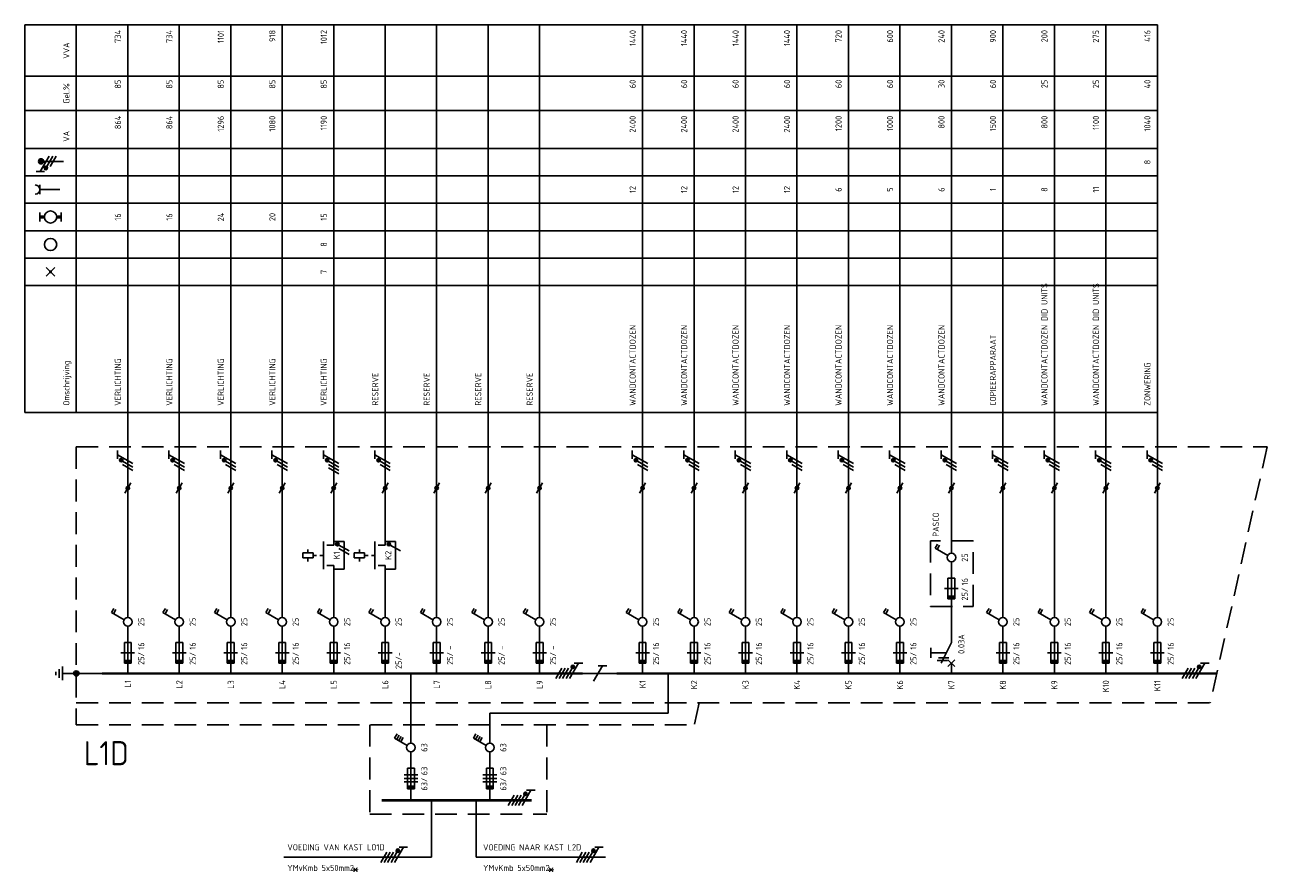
# Model space of a CAD drawing. Extents: x 30 to 1428, y -10 to 582.
# Tile 1 of 7: x 30 to 392, y 32 to 279. Entities that reach past the tile are written whole.
import ezdxf
from ezdxf.enums import TextEntityAlignment as Align

# ---------------------------------------------------------------- set-up
doc = ezdxf.new("R2010")
doc.units = 0
doc.linetypes.add('HIDDEN', pattern=[9.525, 6.35, -3.175])
doc.linetypes.add('STABI11', pattern=[2, 1, -1])
doc.layers.get('0').update_dxf_attribs({"linetype": 'CONTINUOUS'})
for name, color, linetype in [('EL$1----', 3, 'CONTINUOUS'), ('EL$1----_L0A', 3, 'CONTINUOUS'), ('EL$1----_L1A', 3, 'CONTINUOUS'), ('EL$1----_L1B', 3, 'CONTINUOUS'), ('EL6112--', 3, 'CONTINUOUS'), ('EL6121--', 3, 'CONTINUOUS'), ('EL6222--', 3, 'CONTINUOUS')]:
    doc.layers.add(name, color=color, linetype=linetype)
doc.styles.add('BURO-018', font='iso.shx', dxfattribs={"height": 1.8})
doc.styles.add('buro-035', font='ISO.shx', dxfattribs={"height": 3.5})

# ---------------------------------------------------------------- blocks, each defined once
blk = doc.blocks.new('111104A')
at = {"color": 0, "linetype": 'Continuous'}
for p, q in [((-3, 4.98), (-3, 2.48)), ((-3, 3.73), (1.5, 1.13)), ((1.5, 0.13), (-1.5, 1.87)), ((1.5, -0.87), (-1.5, 0.87))]:
    blk.add_line(p, q, dxfattribs=at)
at = {"color": 0, "linetype": 'Continuous', "const_width": 0.5}
blk.add_lwpolyline([(-1.68, 2.12, 1), (-2.18, 2.12, 1)], format="xyb", close=True, dxfattribs=at)
at = {"color": 0, "linetype": 'Continuous'}
blk.add_circle((-1.93, 2.12), 0.5, dxfattribs=at)
at = {"color": 0, "linetype": 'Continuous', "style": 'BURO-018', "flags": 1}
blk.add_attdef('E_MATCODE', text='', height=1.8, dxfattribs=at).set_placement((0, 0), align=Align.MIDDLE)
blk = doc.blocks.new('B2')
at = {"color": 0, "linetype": 'Continuous'}
for p, q in [((-4.75, 17.74), (-4.05, 18.95)), ((-4.14, 17.39), (-3.44, 18.6)), ((0, 16.25), (0, 21)), ((-1.08, 15.62), (-4.75, 17.74)), ((0, 0), (0, 13.75)), ((-1, 9), (-1, 3)), ((1, 9), (-1, 9)), ((1, 3), (1, 9)), ((2, 6), (-2, 6)), ((-1, 3), (1, 3))]:
    blk.add_line(p, q, dxfattribs=at)
blk.add_circle((0, 15), 1.25, dxfattribs=at)
blk.add_solid([(-1, 3), (-1, 4), (1, 3), (1, 4)], dxfattribs=at)
at = {"color": 1, "linetype": 'Continuous', "style": 'BURO-018'}
blk.add_attdef('E_IGS', text='', height=1.8, rotation=90, dxfattribs=at).set_placement((3, 15), align=Align.TOP_CENTER)
at = {"color": 1, "style": 'BURO-018'}
blk.add_attdef('E_VRIJ1', (-3, 3), '', height=1.8, rotation=90, dxfattribs=at)
at = {"color": 1, "linetype": 'Continuous', "style": 'BURO-018'}
blk.add_attdef('E_ISP', text='', height=1.8, rotation=90, dxfattribs=at).set_placement((3, 6.9), align=Align.TOP_LEFT)
blk.add_attdef('E_ISPH', text='', height=1.8, rotation=90, dxfattribs=at).set_placement((3, 6.2), align=Align.TOP_RIGHT)
blk = doc.blocks.new('b1s')
at = {"color": 0, "linetype": 'Continuous'}
blk.add_line((0, 33), (0, 54), dxfattribs=at)
blk = doc.blocks.new('m1')
at = {"color": 0, "linetype": 'Continuous'}
blk.add_line((0, 21), (0, 33), dxfattribs=at)
blk = doc.blocks.new('0302A1_')
at = {"color": 0, "linetype": 'Continuous'}
blk.add_line((-0.87, -1.5), (0.87, 1.5), dxfattribs=at)
at = {"color": 0, "const_width": 0.5}
blk.add_lwpolyline([(-0.25, 0, 1), (0.25, 0, 1)], format="xyb", close=True, dxfattribs=at)
at = {"color": 0, "linetype": 'Continuous'}
blk.add_circle((0, 0), 0.5, dxfattribs=at)
blk = doc.blocks.new('m1s')
at = {"color": 0, "linetype": 'Continuous'}
blk.add_line((0, 54), (0, 66), dxfattribs=at)
blk = doc.blocks.new('00P')
at = {"color": 0, "linetype": 'Continuous'}
for p, q in [((0, 31), (3, 31)), ((3, 31), (3, 23)), ((3, 23), (0, 23))]:
    blk.add_line(p, q, dxfattribs=at)
blk = doc.blocks.new('M2S')
at = {"color": 0, "linetype": 'Continuous'}
for p, q in [((0, 63), (0, 66)), ((-7.5, 60.75), (-7.5, 61.75)), ((-3, 56), (-3, 64)), ((-2, 63), (0, 63)), ((-9, 60.75), (-9, 59.25)), ((-6, 60.75), (-9, 60.75)), ((-9, 59.25), (-6, 59.25)), ((-7.5, 59.25), (-7.5, 58.25)), ((-6, 59.25), (-6, 60.75)), ((-6, 60.25), (-6, 60.25)), ((-2, 57), (0, 57)), ((0, 54), (0, 57))]:
    blk.add_line(p, q, dxfattribs=at)
at = {"color": 0, "linetype": 'STABI11'}
blk.add_line((-6, 60), (-3, 60), dxfattribs=at)
at = {"color": 1, "linetype": 'Continuous', "style": 'BURO-018'}
blk.add_attdef('E_VRIJ1', (-6, 63), '', height=1.8, rotation=90, dxfattribs=at)
blk.add_attdef('E_IMS', text='', height=1.8, rotation=90, dxfattribs=at).set_placement((0, 60), align=Align.TOP_CENTER)
blk = doc.blocks.new('111104')
at = {"color": 0, "linetype": 'Continuous'}
for p, q in [((-3, 6.98), (-3, 4.48)), ((-3, 5.73), (1.5, 3.13)), ((1.5, 2.13), (-1.5, 3.87)), ((1.5, 1.13), (-1.5, 2.87)), ((1.5, 0.13), (-1.5, 1.87)), ((1.5, -0.87), (-1.5, 0.87))]:
    blk.add_line(p, q, dxfattribs=at)
at = {"color": 0, "linetype": 'Continuous', "const_width": 0.5}
blk.add_lwpolyline([(-1.68, 4.12, 1), (-2.18, 4.12, 1)], format="xyb", close=True, dxfattribs=at)
at = {"color": 0, "linetype": 'Continuous'}
blk.add_circle((-1.93, 4.12), 0.5, dxfattribs=at)
at = {"color": 0, "linetype": 'Continuous', "style": 'BURO-018', "flags": 1}
blk.add_attdef('E_MATCODE', text='', height=1.8, dxfattribs=at).set_placement((0, 0), align=Align.MIDDLE)
blk = doc.blocks.new('KOLNR5')
at = {"color": 0, "linetype": 'Continuous'}
for p, q in [((-3.5, -1.5), (-3.5, 1.5)), ((3.5, 1.5), (3.5, -1.5))]:
    blk.add_line(p, q, dxfattribs=at)
at = {"color": 0, "linetype": 'Continuous', "const_width": 1}
for points in [[(-2, 0), (-3.5, 0)], [(2, 0), (3.5, 0)]]:
    blk.add_lwpolyline(points, dxfattribs=at)
at = {"color": 0, "linetype": 'Continuous'}
blk.add_circle((0, 0), 2, dxfattribs=at)
blk = doc.blocks.new('KOLNR1')
at = {"color": 0, "linetype": 'Continuous'}
for p, q in [((1.41, -1.41), (-1.41, 1.41)), ((-1.41, -1.41), (1.41, 1.41))]:
    blk.add_line(p, q, dxfattribs=at)
at = {"color": 0, "linetype": 'Continuous', "const_width": 0.5}
blk.add_lwpolyline([(-0.25, 0, 1), (0.25, 0, 1)], format="xyb", close=True, dxfattribs=at)
blk = doc.blocks.new('KOLNR3')
at = {"color": 0, "linetype": 'Continuous'}
blk.add_circle((0, 0), 2, dxfattribs=at)
blk = doc.blocks.new('KOLNR6')
at = {"color": 0, "linetype": 'Continuous'}
for p, q in [((-3.5, -1.5), (-3.5, 1.5)), ((3, 0), (-3.5, 0))]:
    blk.add_line(p, q, dxfattribs=at)
blk.add_arc((-5, 0), 1.5, 270, 90, dxfattribs=at)
blk = doc.blocks.new('B12')
at = {"color": 0, "linetype": 'Continuous'}
for p, q in [((-4.75, 17.74), (-4.05, 18.95)), ((-4.14, 17.39), (-3.44, 18.6)), ((-3.54, 17.04), (-2.84, 18.25)), ((0, 16.25), (0, 21)), ((-1.08, 15.62), (-4.75, 17.74)), ((-2.93, 16.69), (-2.23, 17.9)), ((0, 0), (0, 13.75)), ((-1, 9), (-1, 3)), ((1, 9), (-1, 9)), ((1, 3), (1, 9)), ((-2, 7), (2, 7)), ((-2, 6), (2, 6)), ((2, 5), (-2, 5)), ((-1, 3), (1, 3))]:
    blk.add_line(p, q, dxfattribs=at)
blk.add_circle((0, 15), 1.25, dxfattribs=at)
blk.add_solid([(-1, 3), (-1, 4), (1, 3), (1, 4)], dxfattribs=at)
at = {"color": 1, "linetype": 'Continuous', "style": 'BURO-018'}
blk.add_attdef('E_IGS', text='', height=1.8, rotation=90, dxfattribs=at).set_placement((3, 15), align=Align.TOP_CENTER)
at = {"color": 1, "style": 'BURO-018'}
blk.add_attdef('E_VRIJ1', (-3, 3), '', height=1.8, rotation=90, dxfattribs=at)
at = {"color": 1, "linetype": 'Continuous', "style": 'BURO-018'}
blk.add_attdef('E_ISP', text='', height=1.8, rotation=90, dxfattribs=at).set_placement((3, 6.9), align=Align.TOP_LEFT)
blk.add_attdef('E_ISPH', text='', height=1.8, rotation=90, dxfattribs=at).set_placement((3, 6.2), align=Align.TOP_RIGHT)
blk = doc.blocks.new('E00078')
at = {"color": 0, "linetype": 'Continuous'}
for p, q in [((-3, 6.48), (-3, 8.98)), ((-3, 7.73), (1.5, 5.13)), ((0, 7.5), (0, 1)), ((1.5, 4.13), (-1.5, 5.87)), ((1.5, 3.13), (-1.5, 4.87))]:
    blk.add_line(p, q, dxfattribs=at)
at = {"color": 0, "const_width": 0.75}
blk.add_lwpolyline([(-0.38, 7.5, 1), (0.38, 7.5, 1)], format="xyb", close=True, dxfattribs=at)
at = {"color": 0, "linetype": 'Continuous', "const_width": 0.5}
blk.add_lwpolyline([(-2.18, 6.12, 1), (-1.68, 6.12, 1)], format="xyb", close=True, dxfattribs=at)
at = {"color": 0, "linetype": 'Continuous'}
for centre, radius in [((0, 7.5), 0.75), ((-1.93, 6.12), 0.5)]:
    blk.add_circle(centre, radius, dxfattribs=at)
at = {"color": 0, "linetype": 'Continuous', "style": 'BURO-018'}
for tag, p in [('E_GKAST', (0, 14)), ('E_GROEP', (0, 11)), ('E_SGROEP', (4.5, 11))]:
    blk.add_attdef(tag, text='', height=1.8, dxfattribs=at).set_placement(p, align=Align.MIDDLE)
at = {"color": 0, "linetype": 'Continuous', "style": 'BURO-018', "flags": 1}
for tag, p in [('E_VERMCODE', (13, 11)), ('E_MATCODE', (0, 0))]:
    blk.add_attdef(tag, text='', height=1.8, dxfattribs=at).set_placement(p, align=Align.MIDDLE)
blk = doc.blocks.new('E00005')
at = {"color": 0, "linetype": 'Continuous'}
for p, q in [((0.5, 7.75), (-0.5, 7.75)), ((2, 5.75), (-2, 5.75)), ((1.25, 6.75), (-1.25, 6.75)), ((0, 5.75), (0, 2.5))]:
    blk.add_line(p, q, dxfattribs=at)
at = {"color": 0, "linetype": 'Continuous', "const_width": 0.75}
blk.add_lwpolyline([(-0.375, 1.75, 1), (0.375, 1.75, 1)], format="xyb", close=True, dxfattribs=at)
at = {"color": 0, "linetype": 'Continuous'}
blk.add_circle((0, 1.75), 0.75, dxfattribs=at)
at = {"color": 0, "linetype": 'Continuous', "style": 'BURO-018', "flags": 1}
blk.add_attdef('E_MATCODE', text='', height=1.8, dxfattribs=at).set_placement((0, 0), align=Align.MIDDLE)

msp = doc.modelspace()

# ---------------------------------------------------------------- linework, layer by layer
at = {"color": 1, "linetype": 'HIDDEN'}
for p, q in [((293.93, 128.65), (293.93, 109.5)), ((306.33, 128.65), (293.93, 128.65)), ((306.33, 109.5), (306.33, 128.65)), ((293.93, 109.5), (306.33, 109.5))]:
    msp.add_line(p, q, dxfattribs=at)
at = {"layer": 'EL$1----', "linetype": 'Continuous'}
for p, q in [((124.5, 125.68), (121.5, 127.41)), ((139.5, 125.68), (136.5, 127.41)), ((124.5, 124.68), (121.5, 126.41))]:
    msp.add_line(p, q, dxfattribs=at)
at = {"layer": 'EL$1----'}
for p, q in [((142.5, 69.65), (142.5, 90)), ((148.5, 36.4), (105.46, 36.4)), ((161.5, 36.4), (199.19, 36.4))]:
    msp.add_line(p, q, dxfattribs=at)
at = {"layer": 'EL$1----', "linetype": 'Continuous', "const_width": 0.5}
for points in [[(121.32, 127.66, 1), (120.82, 127.66, 1)], [(136.32, 127.66, 1), (135.82, 127.66, 1)]]:
    msp.add_lwpolyline(points, format="xyb", close=True, dxfattribs=at)
at = {"layer": 'EL$1----', "color": 3, "const_width": 0.5}
msp.add_lwpolyline([(294.02, 97.5), (294.02, 94.5)], dxfattribs=at)
at = {"layer": 'EL$1----', "linetype": 'Continuous'}
for centre in [(121.07, 127.66), (136.07, 127.66)]:
    msp.add_circle(centre, 0.5, dxfattribs=at)
at = {"layer": 'EL$1----_L0A', "color": 1}
for p, q in [((30, 279), (360, 279)), ((30, 166), (30, 279)), ((45, 166), (45, 279)), ((30, 264), (360, 264)), ((30, 254), (360, 254)), ((30, 243), (360, 243)), ((30, 235), (360, 235)), ((30, 235), (360, 235)), ((30, 235), (360, 235)), ((30, 235), (360, 235)), ((30, 235), (360, 235)), ((30, 235), (360, 235)), ((30, 235), (360, 235)), ((30, 235), (360, 235)), ((30, 227), (360, 227)), ((30, 219), (360, 219)), ((30, 219), (360, 219)), ((30, 211), (360, 211)), ((30, 211), (360, 211)), ((30, 203), (360, 203)), ((30, 166), (360, 166))]:
    msp.add_line(p, q, dxfattribs=at)
at = {"layer": 'EL$1----_L0A'}
for p, q in [((60, 156), (60, 279)), ((75, 156), (75, 279)), ((90, 156), (90, 279)), ((105, 156), (105, 279)), ((120, 156), (120, 279)), ((135, 156), (135, 279)), ((150, 156), (150, 279)), ((165, 156), (165, 279)), ((180, 156), (180, 279)), ((210, 156), (210, 279)), ((225, 156), (225, 279)), ((240, 156), (240, 279)), ((255, 156), (255, 279)), ((270, 156), (270, 279)), ((285, 156), (285, 279)), ((300, 156), (300, 279)), ((315, 156), (315, 279)), ((330, 156), (330, 279)), ((345, 156), (345, 279)), ((360, 156), (360, 279))]:
    msp.add_line(p, q, dxfattribs=at)
at = {"layer": 'EL$1----_L0A', "color": 1, "linetype": 'HIDDEN'}
for p, q in [((45, 156), (392, 156)), ((45, 156), (45, 75)), ((392, 156), (375.43, 81.45)), ((45, 81.45), (375.43, 81.45)), ((226.49, 81.45), (225.06, 75)), ((45, 75), (225.06, 75)), ((130.5, 75), (130.5, 49)), ((182.1, 75), (182.1, 49)), ((130.5, 49), (182.1, 49))]:
    msp.add_line(p, q, dxfattribs=at)
at = {"layer": 'EL$1----_L0A', "const_width": 0.7}
for points in [[(67.5, 90), (52.5, 90)], [(82.5, 90), (67.5, 90)], [(97.5, 90), (82.5, 90)], [(112.5, 90), (97.5, 90)], [(192.5, 90), (112.5, 90)], [(217.5, 90), (202.5, 90)], [(247.5, 90), (217.5, 90)], [(262.5, 90), (247.5, 90)], [(377.33, 90), (262.5, 90)], [(175, 53), (134, 53)], [(177.67, 53), (175, 53)]]:
    msp.add_lwpolyline(points, dxfattribs=at)
at = {"layer": 'EL$1----_L1B', "linetype": 'Continuous'}
for p, q in [((300, 99), (300, 111)), ((300, 99), (297, 93)), ((294.02, 96), (298.5, 96)), ((296.25, 94.5), (299.25, 94.5)), ((295.87, 93.75), (298.87, 93.75)), ((299, 92), (301, 94)), ((299, 94), (301, 92)), ((300, 90), (300, 93))]:
    msp.add_line(p, q, dxfattribs=at)
at = {"layer": 'EL6112--', "linetype": 'Continuous'}
for p, q in [((72, 154.98), (72, 152.48)), ((72, 153.73), (76.5, 151.13)), ((76.5, 150.13), (73.5, 151.87)), ((76.5, 149.13), (73.5, 150.87))]:
    msp.add_line(p, q, dxfattribs=at)
at = {"layer": 'EL6112--'}
for p, q in [((118.5, 149.87), (121.5, 148.13)), ((75, 144), (75, 111)), ((90, 144), (90, 111)), ((120, 130.4), (120, 144)), ((135, 130.4), (135, 144)), ((120, 111), (120, 118.4)), ((135, 111), (135, 118.4)), ((198.3, 92.25), (195.7, 87.75)), ((199.55, 92.25), (197.05, 92.25)), ((191.5, 90), (202.5, 90)), ((217.5, 78.4), (217.5, 90)), ((217.5, 78.4), (165.5, 78.4)), ((165.5, 69.65), (165.5, 78.4)), ((165.5, 67.15), (165.5, 53)), ((148.5, 53), (148.5, 36.4)), ((161.5, 53), (161.5, 36.4))]:
    msp.add_line(p, q, dxfattribs=at)
at = {"layer": 'EL6112--', "linetype": 'Continuous', "const_width": 0.5}
msp.add_lwpolyline([(73.32, 152.12, 1), (72.82, 152.12, 1)], format="xyb", close=True, dxfattribs=at)
at = {"layer": 'EL6112--', "linetype": 'Continuous'}
msp.add_circle((73.07, 152.12), 0.5, dxfattribs=at)
at = {"layer": 'EL6121--'}
msp.add_line((45, 90), (52.5, 90), dxfattribs=at)

# ---------------------------------------------------------------- block references
at = {"layer": 'EL$1----'}
for name, p in [('0302A1_', (60, 144)), ('0302A1_', (75, 144)), ('0302A1_', (90, 144)), ('0302A1_', (105, 144)), ('0302A1_', (120, 144)), ('0302A1_', (135, 144)), ('0302A1_', (150, 144)), ('0302A1_', (165, 144)), ('0302A1_', (180, 144)), ('0302A1_', (210, 144)), ('0302A1_', (225, 144)), ('0302A1_', (240, 144)), ('0302A1_', (255, 144)), ('0302A1_', (270, 144)), ('0302A1_', (285, 144)), ('0302A1_', (300, 144)), ('0302A1_', (315, 144)), ('0302A1_', (330, 144)), ('0302A1_', (345, 144)), ('0302A1_', (360, 144)), ('00P', (120, 97.4)), ('00P', (135, 97.4))]:
    msp.add_blockref(name, p, dxfattribs=at)
at = {"layer": 'EL$1----_L0A', "xscale": 0.8888888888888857, "yscale": 0.8888888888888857, "zscale": 0.8888888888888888}
for name, p in [('KOLNR6', (37.5, 231)), ('KOLNR5', (37.5, 223)), ('KOLNR3', (37.5, 215)), ('KOLNR1', (37.5, 207))]:
    msp.add_blockref(name, p, dxfattribs=at)
at = {"layer": 'EL$1----_L0A'}
for name, p in [('m1s', (60, 90)), ('m1s', (75, 90)), ('m1s', (90, 90)), ('m1s', (105, 90)), ('m1s', (120, 90)), ('m1s', (135, 90)), ('m1s', (150, 90)), ('m1s', (165, 90)), ('m1s', (180, 90)), ('m1s', (210, 90)), ('m1s', (225, 90)), ('m1s', (240, 90)), ('m1s', (255, 90)), ('m1s', (270, 90)), ('m1s', (285, 90)), ('m1s', (300, 90)), ('m1s', (315, 90)), ('m1s', (330, 90)), ('m1s', (345, 90)), ('m1s', (360, 90)), ('b1s', (300, 96.75)), ('b1s', (60, 90)), ('b1s', (105, 90)), ('b1s', (150, 90)), ('b1s', (165, 90)), ('b1s', (180, 90)), ('b1s', (210, 90)), ('b1s', (225, 90)), ('b1s', (240, 90)), ('b1s', (255, 90)), ('b1s', (270, 90)), ('b1s', (285, 90)), ('b1s', (315, 90)), ('b1s', (330, 90)), ('b1s', (345, 90)), ('b1s', (360, 90)), ('m1', (60, 90)), ('m1', (105, 90)), ('m1', (150, 90)), ('m1', (165, 90)), ('m1', (180, 90)), ('m1', (210, 90)), ('m1', (225, 90)), ('m1', (240, 90)), ('m1', (255, 90)), ('m1', (270, 90)), ('m1', (285, 90)), ('m1', (315, 90)), ('m1', (330, 90)), ('m1', (345, 90)), ('m1', (360, 90))]:
    msp.add_blockref(name, p, dxfattribs=at)
ref = msp.add_blockref('B2', (300, 108.75), dxfattribs=at)
ref.add_attrib('E_ISPH', '25/', dxfattribs={"layer": '0', "color": 2, "linetype": 'Continuous', "height": 1.8, "rotation": 90, "style": 'BURO-018'}).set_placement((303, 114.95), align=Align.TOP_RIGHT)
ref.add_attrib('E_ISP', '16', dxfattribs={"layer": '0', "color": 2, "linetype": 'Continuous', "height": 1.8, "rotation": 90, "style": 'BURO-018'}).set_placement((303, 115.65), align=Align.TOP_LEFT)
ref.add_attrib('E_IGS', '25', dxfattribs={"layer": '0', "color": 2, "linetype": 'Continuous', "height": 1.8, "rotation": 90, "style": 'BURO-018'}).set_placement((303, 123.75), align=Align.TOP_CENTER)
ref = msp.add_blockref('B2', (60, 90), dxfattribs=at)
ref.add_attrib('E_ISPH', '25/', dxfattribs={"layer": '0', "color": 2, "linetype": 'Continuous', "height": 1.8, "rotation": 90, "style": 'BURO-018'}).set_placement((63, 96.2), align=Align.TOP_RIGHT)
ref.add_attrib('E_ISP', '16', dxfattribs={"layer": '0', "color": 2, "linetype": 'Continuous', "height": 1.8, "rotation": 90, "style": 'BURO-018'}).set_placement((63, 96.9), align=Align.TOP_LEFT)
ref.add_attrib('E_IGS', '25', dxfattribs={"layer": '0', "color": 2, "linetype": 'Continuous', "height": 1.8, "rotation": 90, "style": 'BURO-018'}).set_placement((63, 105), align=Align.TOP_CENTER)
ref = msp.add_blockref('B2', (75, 90), dxfattribs=at)
ref.add_attrib('E_ISPH', '25/', dxfattribs={"layer": '0', "color": 2, "linetype": 'Continuous', "height": 1.8, "rotation": 90, "style": 'BURO-018'}).set_placement((78, 96.2), align=Align.TOP_RIGHT)
ref.add_attrib('E_ISP', '16', dxfattribs={"layer": '0', "color": 2, "linetype": 'Continuous', "height": 1.8, "rotation": 90, "style": 'BURO-018'}).set_placement((78, 96.9), align=Align.TOP_LEFT)
ref.add_attrib('E_IGS', '25', dxfattribs={"layer": '0', "color": 2, "linetype": 'Continuous', "height": 1.8, "rotation": 90, "style": 'BURO-018'}).set_placement((78, 105), align=Align.TOP_CENTER)
ref = msp.add_blockref('B2', (90, 90), dxfattribs=at)
ref.add_attrib('E_ISPH', '25/', dxfattribs={"layer": '0', "color": 2, "linetype": 'Continuous', "height": 1.8, "rotation": 90, "style": 'BURO-018'}).set_placement((93, 96.2), align=Align.TOP_RIGHT)
ref.add_attrib('E_ISP', '16', dxfattribs={"layer": '0', "color": 2, "linetype": 'Continuous', "height": 1.8, "rotation": 90, "style": 'BURO-018'}).set_placement((93, 96.9), align=Align.TOP_LEFT)
ref.add_attrib('E_IGS', '25', dxfattribs={"layer": '0', "color": 2, "linetype": 'Continuous', "height": 1.8, "rotation": 90, "style": 'BURO-018'}).set_placement((93, 105), align=Align.TOP_CENTER)
ref = msp.add_blockref('B2', (105, 90), dxfattribs=at)
ref.add_attrib('E_ISPH', '25/', dxfattribs={"layer": '0', "color": 2, "linetype": 'Continuous', "height": 1.8, "rotation": 90, "style": 'BURO-018'}).set_placement((108, 96.2), align=Align.TOP_RIGHT)
ref.add_attrib('E_ISP', '16', dxfattribs={"layer": '0', "color": 2, "linetype": 'Continuous', "height": 1.8, "rotation": 90, "style": 'BURO-018'}).set_placement((108, 96.9), align=Align.TOP_LEFT)
ref.add_attrib('E_IGS', '25', dxfattribs={"layer": '0', "color": 2, "linetype": 'Continuous', "height": 1.8, "rotation": 90, "style": 'BURO-018'}).set_placement((108, 105), align=Align.TOP_CENTER)
ref = msp.add_blockref('B2', (120, 90), dxfattribs=at)
ref.add_attrib('E_ISPH', '25/', dxfattribs={"layer": '0', "color": 2, "linetype": 'Continuous', "height": 1.8, "rotation": 90, "style": 'BURO-018'}).set_placement((123, 96.2), align=Align.TOP_RIGHT)
ref.add_attrib('E_ISP', '16', dxfattribs={"layer": '0', "color": 2, "linetype": 'Continuous', "height": 1.8, "rotation": 90, "style": 'BURO-018'}).set_placement((123, 96.9), align=Align.TOP_LEFT)
ref.add_attrib('E_IGS', '25', dxfattribs={"layer": '0', "color": 2, "linetype": 'Continuous', "height": 1.8, "rotation": 90, "style": 'BURO-018'}).set_placement((123, 105), align=Align.TOP_CENTER)
ref = msp.add_blockref('B2', (135, 90), dxfattribs=at)
ref.add_attrib('E_ISPH', '25/-', dxfattribs={"layer": '0', "color": 2, "linetype": 'Continuous', "height": 1.8, "rotation": 90, "style": 'BURO-018'}).set_placement((138, 96.2), align=Align.TOP_RIGHT)
ref.add_attrib('E_IGS', '25', dxfattribs={"layer": '0', "color": 2, "linetype": 'Continuous', "height": 1.8, "rotation": 90, "style": 'BURO-018'}).set_placement((138, 105), align=Align.TOP_CENTER)
ref = msp.add_blockref('B2', (150, 90), dxfattribs=at)
ref.add_attrib('E_ISPH', '25/', dxfattribs={"layer": '0', "color": 2, "linetype": 'Continuous', "height": 1.8, "rotation": 90, "style": 'BURO-018'}).set_placement((153, 96.2), align=Align.TOP_RIGHT)
ref.add_attrib('E_ISP', '-', dxfattribs={"layer": '0', "color": 2, "linetype": 'Continuous', "height": 1.8, "rotation": 90, "style": 'BURO-018'}).set_placement((153, 96.9), align=Align.TOP_LEFT)
ref.add_attrib('E_IGS', '25', dxfattribs={"layer": '0', "color": 2, "linetype": 'Continuous', "height": 1.8, "rotation": 90, "style": 'BURO-018'}).set_placement((153, 105), align=Align.TOP_CENTER)
ref = msp.add_blockref('B2', (165, 90), dxfattribs=at)
ref.add_attrib('E_ISPH', '25/', dxfattribs={"layer": '0', "color": 2, "linetype": 'Continuous', "height": 1.8, "rotation": 90, "style": 'BURO-018'}).set_placement((168, 96.2), align=Align.TOP_RIGHT)
ref.add_attrib('E_ISP', '-', dxfattribs={"layer": '0', "color": 2, "linetype": 'Continuous', "height": 1.8, "rotation": 90, "style": 'BURO-018'}).set_placement((168, 96.9), align=Align.TOP_LEFT)
ref.add_attrib('E_IGS', '25', dxfattribs={"layer": '0', "color": 2, "linetype": 'Continuous', "height": 1.8, "rotation": 90, "style": 'BURO-018'}).set_placement((168, 105), align=Align.TOP_CENTER)
ref = msp.add_blockref('B2', (180, 90), dxfattribs=at)
ref.add_attrib('E_ISPH', '25/', dxfattribs={"layer": '0', "color": 2, "linetype": 'Continuous', "height": 1.8, "rotation": 90, "style": 'BURO-018'}).set_placement((183, 96.2), align=Align.TOP_RIGHT)
ref.add_attrib('E_ISP', '-', dxfattribs={"layer": '0', "color": 2, "linetype": 'Continuous', "height": 1.8, "rotation": 90, "style": 'BURO-018'}).set_placement((183, 96.9), align=Align.TOP_LEFT)
ref.add_attrib('E_IGS', '25', dxfattribs={"layer": '0', "color": 2, "linetype": 'Continuous', "height": 1.8, "rotation": 90, "style": 'BURO-018'}).set_placement((183, 105), align=Align.TOP_CENTER)
ref = msp.add_blockref('B2', (210, 90), dxfattribs=at)
ref.add_attrib('E_ISPH', '25/', dxfattribs={"layer": '0', "color": 2, "linetype": 'Continuous', "height": 1.8, "rotation": 90, "style": 'BURO-018'}).set_placement((213, 96.2), align=Align.TOP_RIGHT)
ref.add_attrib('E_ISP', '16', dxfattribs={"layer": '0', "color": 2, "linetype": 'Continuous', "height": 1.8, "rotation": 90, "style": 'BURO-018'}).set_placement((213, 96.9), align=Align.TOP_LEFT)
ref.add_attrib('E_IGS', '25', dxfattribs={"layer": '0', "color": 2, "linetype": 'Continuous', "height": 1.8, "rotation": 90, "style": 'BURO-018'}).set_placement((213, 105), align=Align.TOP_CENTER)
ref = msp.add_blockref('B2', (225, 90), dxfattribs=at)
ref.add_attrib('E_ISPH', '25/', dxfattribs={"layer": '0', "color": 2, "linetype": 'Continuous', "height": 1.8, "rotation": 90, "style": 'BURO-018'}).set_placement((228, 96.2), align=Align.TOP_RIGHT)
ref.add_attrib('E_ISP', '16', dxfattribs={"layer": '0', "color": 2, "linetype": 'Continuous', "height": 1.8, "rotation": 90, "style": 'BURO-018'}).set_placement((228, 96.9), align=Align.TOP_LEFT)
ref.add_attrib('E_IGS', '25', dxfattribs={"layer": '0', "color": 2, "linetype": 'Continuous', "height": 1.8, "rotation": 90, "style": 'BURO-018'}).set_placement((228, 105), align=Align.TOP_CENTER)
ref = msp.add_blockref('B2', (240, 90), dxfattribs=at)
ref.add_attrib('E_ISPH', '25/', dxfattribs={"layer": '0', "color": 2, "linetype": 'Continuous', "height": 1.8, "rotation": 90, "style": 'BURO-018'}).set_placement((243, 96.2), align=Align.TOP_RIGHT)
ref.add_attrib('E_ISP', '16', dxfattribs={"layer": '0', "color": 2, "linetype": 'Continuous', "height": 1.8, "rotation": 90, "style": 'BURO-018'}).set_placement((243, 96.9), align=Align.TOP_LEFT)
ref.add_attrib('E_IGS', '25', dxfattribs={"layer": '0', "color": 2, "linetype": 'Continuous', "height": 1.8, "rotation": 90, "style": 'BURO-018'}).set_placement((243, 105), align=Align.TOP_CENTER)
ref = msp.add_blockref('B2', (255, 90), dxfattribs=at)
ref.add_attrib('E_ISPH', '25/', dxfattribs={"layer": '0', "color": 2, "linetype": 'Continuous', "height": 1.8, "rotation": 90, "style": 'BURO-018'}).set_placement((258, 96.2), align=Align.TOP_RIGHT)
ref.add_attrib('E_ISP', '16', dxfattribs={"layer": '0', "color": 2, "linetype": 'Continuous', "height": 1.8, "rotation": 90, "style": 'BURO-018'}).set_placement((258, 96.9), align=Align.TOP_LEFT)
ref.add_attrib('E_IGS', '25', dxfattribs={"layer": '0', "color": 2, "linetype": 'Continuous', "height": 1.8, "rotation": 90, "style": 'BURO-018'}).set_placement((258, 105), align=Align.TOP_CENTER)
ref = msp.add_blockref('B2', (270, 90), dxfattribs=at)
ref.add_attrib('E_ISPH', '25/', dxfattribs={"layer": '0', "color": 2, "linetype": 'Continuous', "height": 1.8, "rotation": 90, "style": 'BURO-018'}).set_placement((273, 96.2), align=Align.TOP_RIGHT)
ref.add_attrib('E_ISP', '16', dxfattribs={"layer": '0', "color": 2, "linetype": 'Continuous', "height": 1.8, "rotation": 90, "style": 'BURO-018'}).set_placement((273, 96.9), align=Align.TOP_LEFT)
ref.add_attrib('E_IGS', '25', dxfattribs={"layer": '0', "color": 2, "linetype": 'Continuous', "height": 1.8, "rotation": 90, "style": 'BURO-018'}).set_placement((273, 105), align=Align.TOP_CENTER)
ref = msp.add_blockref('B2', (285, 90), dxfattribs=at)
ref.add_attrib('E_ISPH', '25/', dxfattribs={"layer": '0', "color": 2, "linetype": 'Continuous', "height": 1.8, "rotation": 90, "style": 'BURO-018'}).set_placement((288, 96.2), align=Align.TOP_RIGHT)
ref.add_attrib('E_ISP', '16', dxfattribs={"layer": '0', "color": 2, "linetype": 'Continuous', "height": 1.8, "rotation": 90, "style": 'BURO-018'}).set_placement((288, 96.9), align=Align.TOP_LEFT)
ref.add_attrib('E_IGS', '25', dxfattribs={"layer": '0', "color": 2, "linetype": 'Continuous', "height": 1.8, "rotation": 90, "style": 'BURO-018'}).set_placement((288, 105), align=Align.TOP_CENTER)
ref = msp.add_blockref('B2', (315, 90), dxfattribs=at)
ref.add_attrib('E_ISPH', '25/', dxfattribs={"layer": '0', "color": 2, "linetype": 'Continuous', "height": 1.8, "rotation": 90, "style": 'BURO-018'}).set_placement((318, 96.2), align=Align.TOP_RIGHT)
ref.add_attrib('E_ISP', '16', dxfattribs={"layer": '0', "color": 2, "linetype": 'Continuous', "height": 1.8, "rotation": 90, "style": 'BURO-018'}).set_placement((318, 96.9), align=Align.TOP_LEFT)
ref.add_attrib('E_IGS', '25', dxfattribs={"layer": '0', "color": 2, "linetype": 'Continuous', "height": 1.8, "rotation": 90, "style": 'BURO-018'}).set_placement((318, 105), align=Align.TOP_CENTER)
ref = msp.add_blockref('B2', (330, 90), dxfattribs=at)
ref.add_attrib('E_ISPH', '25/', dxfattribs={"layer": '0', "color": 2, "linetype": 'Continuous', "height": 1.8, "rotation": 90, "style": 'BURO-018'}).set_placement((333, 96.2), align=Align.TOP_RIGHT)
ref.add_attrib('E_ISP', '16', dxfattribs={"layer": '0', "color": 2, "linetype": 'Continuous', "height": 1.8, "rotation": 90, "style": 'BURO-018'}).set_placement((333, 96.9), align=Align.TOP_LEFT)
ref.add_attrib('E_IGS', '25', dxfattribs={"layer": '0', "color": 2, "linetype": 'Continuous', "height": 1.8, "rotation": 90, "style": 'BURO-018'}).set_placement((333, 105), align=Align.TOP_CENTER)
ref = msp.add_blockref('B2', (345, 90), dxfattribs=at)
ref.add_attrib('E_ISPH', '25/', dxfattribs={"layer": '0', "color": 2, "linetype": 'Continuous', "height": 1.8, "rotation": 90, "style": 'BURO-018'}).set_placement((348, 96.2), align=Align.TOP_RIGHT)
ref.add_attrib('E_ISP', '16', dxfattribs={"layer": '0', "color": 2, "linetype": 'Continuous', "height": 1.8, "rotation": 90, "style": 'BURO-018'}).set_placement((348, 96.9), align=Align.TOP_LEFT)
ref.add_attrib('E_IGS', '25', dxfattribs={"layer": '0', "color": 2, "linetype": 'Continuous', "height": 1.8, "rotation": 90, "style": 'BURO-018'}).set_placement((348, 105), align=Align.TOP_CENTER)
ref = msp.add_blockref('B2', (360, 90), dxfattribs=at)
ref.add_attrib('E_ISPH', '25/', dxfattribs={"layer": '0', "color": 2, "linetype": 'Continuous', "height": 1.8, "rotation": 90, "style": 'BURO-018'}).set_placement((363, 96.2), align=Align.TOP_RIGHT)
ref.add_attrib('E_ISP', '16', dxfattribs={"layer": '0', "color": 2, "linetype": 'Continuous', "height": 1.8, "rotation": 90, "style": 'BURO-018'}).set_placement((363, 96.9), align=Align.TOP_LEFT)
ref.add_attrib('E_IGS', '25', dxfattribs={"layer": '0', "color": 2, "linetype": 'Continuous', "height": 1.8, "rotation": 90, "style": 'BURO-018'}).set_placement((363, 105), align=Align.TOP_CENTER)
at = {"layer": 'EL$1----_L1A'}
ref = msp.add_blockref('M2S', (120, 64.4), dxfattribs=at)
ref.add_attrib('E_IMS', 'K1', dxfattribs={"layer": '0', "color": 2, "linetype": 'Continuous', "height": 1.8, "rotation": 90, "style": 'BURO-018'}).set_placement((120, 124.4), align=Align.TOP_CENTER)
ref = msp.add_blockref('M2S', (135, 64.4), dxfattribs=at)
ref.add_attrib('E_IMS', 'K2', dxfattribs={"layer": '0', "color": 2, "linetype": 'Continuous', "height": 1.8, "rotation": 90, "style": 'BURO-018'}).set_placement((135, 124.4), align=Align.TOP_CENTER)
ref = msp.add_blockref('B12', (142.5, 53.4), dxfattribs=at)
ref.add_attrib('E_ISPH', '63/', dxfattribs={"layer": '0', "color": 2, "linetype": 'Continuous', "height": 1.8, "rotation": 90, "style": 'BURO-018'}).set_placement((145.5, 59.6), align=Align.TOP_RIGHT)
ref.add_attrib('E_ISP', '63', dxfattribs={"layer": '0', "color": 2, "linetype": 'Continuous', "height": 1.8, "rotation": 90, "style": 'BURO-018'}).set_placement((145.5, 60.3), align=Align.TOP_LEFT)
ref.add_attrib('E_IGS', '63', dxfattribs={"layer": '0', "color": 2, "linetype": 'Continuous', "height": 1.8, "rotation": 90, "style": 'BURO-018'}).set_placement((145.5, 68.4), align=Align.TOP_CENTER)
ref = msp.add_blockref('B12', (165.5, 53.4), dxfattribs=at)
ref.add_attrib('E_ISPH', '63/', dxfattribs={"layer": '0', "color": 2, "linetype": 'Continuous', "height": 1.8, "rotation": 90, "style": 'BURO-018'}).set_placement((168.5, 59.6), align=Align.TOP_RIGHT)
ref.add_attrib('E_ISP', '63', dxfattribs={"layer": '0', "color": 2, "linetype": 'Continuous', "height": 1.8, "rotation": 90, "style": 'BURO-018'}).set_placement((168.5, 60.3), align=Align.TOP_LEFT)
ref.add_attrib('E_IGS', '63', dxfattribs={"layer": '0', "color": 2, "linetype": 'Continuous', "height": 1.8, "rotation": 90, "style": 'BURO-018'}).set_placement((168.5, 68.4), align=Align.TOP_CENTER)
at = {"layer": 'EL6112--'}
for p in [(60, 150), (90, 150), (105, 150), (120, 150), (135, 150), (210, 150), (225, 150), (240, 150), (255, 150), (270, 150), (285, 150), (300, 150), (315, 150), (330, 150), (345, 150), (360, 150)]:
    msp.add_blockref('111104A', p, dxfattribs=at)
at = {"layer": 'EL6112--', "rotation": 270}
for p in [(185.57, 90), (368.08, 90), (171.74, 53), (134.57, 36.4), (191.57, 36.4)]:
    msp.add_blockref('111104', p, dxfattribs=at)
at = {"layer": 'EL6121--', "rotation": 90}
msp.add_blockref('E00005', (46.75, 90), dxfattribs=at)
at = {"layer": 'EL6222--', "rotation": 90}
msp.add_blockref('E00078', (42.24, 239.22), dxfattribs=at)

# ---------------------------------------------------------------- texts
at = {"layer": 'EL$1----', "color": 2}
for s, height, style, p in [('VOEDING VAN KAST LO1D', 1.8, 'BURO-018', (106.5, 38.42)), ('VOEDING NAAR KAST L2D', 1.8, 'BURO-018', (163.53, 38.4)), ('YMvKmb 5x50mm2', 1.8, 'BURO-018', (106.5, 32.4)), ('*', 3.5, 'buro-035', (125.25, 31.4)), ('YMvKmb 5x50mm2', 1.8, 'BURO-018', (163.53, 32.4)), ('*', 3.5, 'buro-035', (182.28, 31.4))]:
    msp.add_text(s, height=height, dxfattribs=dict(at, style=style)).set_placement(p)
at = {"layer": 'EL$1----_L0A', "color": 2, "style": 'BURO-018'}
for s, p in [('734', (58, 277.5)), ('734', (73, 277.5)), ('1101', (88, 277.5)), ('918', (103, 277.5)), ('1012', (118, 277.5)), ('1440', (208, 277.5)), ('1440', (223, 277.5)), ('1440', (238, 277.5)), ('1440', (253, 277.5)), ('720', (268, 277.5)), ('600', (283, 277.5)), ('240', (298, 277.5)), ('900', (313, 277.5)), ('200', (328, 277.5)), ('275', (343, 277.5)), ('416', (358, 277.5)), ('85', (58, 263)), ('85', (73, 263)), ('85', (88, 263)), ('85', (103, 263)), ('85', (118, 263)), ('60', (208, 263)), ('60', (223, 263)), ('60', (238, 263)), ('60', (253, 263)), ('60', (268, 263)), ('60', (283, 263)), ('30', (298, 263)), ('60', (313, 263)), ('25', (328, 263)), ('25', (343, 263)), ('40', (358, 263)), ('864', (58, 252.5)), ('864', (73, 252.5)), ('1296', (88, 252.5)), ('1080', (103, 252.5)), ('1190', (118, 252.5)), ('2400', (208, 252.5)), ('2400', (223, 252.5)), ('2400', (238, 252.5)), ('2400', (253, 252.5)), ('1200', (268, 252.5)), ('1000', (283, 252.5)), ('800', (298, 252.5)), ('1500', (313, 252.5)), ('800', (328, 252.5)), ('1100', (343, 252.5)), ('1040', (358, 252.5))]:
    msp.add_text(s, height=1.8, rotation=90, dxfattribs=at).set_placement(p, align=Align.RIGHT)
for s, p in [('VVA', (43, 271.5)), ('Gel.%', (43, 259)), ('VA', (43, 246.5)), ('8', (358, 239)), ('12', (208, 231)), ('12', (223, 231)), ('12', (238, 231)), ('12', (253, 231)), ('11', (343, 231)), ('6', (268, 231)), ('5', (283, 231)), ('6', (298, 231)), ('1', (313, 231)), ('8', (328, 231)), ('16', (58, 223)), ('16', (73, 223)), ('24', (88, 223)), ('20', (103, 223)), ('15', (118, 223)), ('8', (118, 215)), ('7', (118, 207))]:
    msp.add_text(s, height=1.8, rotation=90, dxfattribs=at).set_placement(p, align=Align.CENTER)
for s, p in [('WANDCONTACTDOZEN DID UNITS', (328, 168)), ('WANDCONTACTDOZEN DID UNITS', (343, 168)), ('WANDCONTACTDOZEN', (208, 168)), ('WANDCONTACTDOZEN', (223, 168)), ('WANDCONTACTDOZEN', (238, 168)), ('WANDCONTACTDOZEN', (253, 168)), ('WANDCONTACTDOZEN', (268, 168)), ('WANDCONTACTDOZEN', (283, 168)), ('WANDCONTACTDOZEN', (298, 168)), ('COPIEERAPPARAAT', (313, 168)), ('Omschrijving', (43, 168)), ('VERLICHTING', (58, 168)), ('VERLICHTING', (73, 168)), ('VERLICHTING', (88, 168)), ('VERLICHTING', (103, 168)), ('VERLICHTING', (118, 168)), ('ZONWERING', (358, 168)), ('RESERVE', (133, 168)), ('RESERVE', (148, 168)), ('RESERVE', (163, 168)), ('RESERVE', (178, 168))]:
    msp.add_text(s, height=1.8, rotation=90, dxfattribs=at).set_placement(p)
for s, p in [('L1', (60, 88)), ('L2', (75, 88)), ('L3', (90, 88)), ('L4', (105, 88)), ('L5', (120, 88)), ('L6', (135, 88)), ('L7', (150, 88)), ('L8', (165, 88)), ('L9', (180, 88)), ('K1', (210, 88)), ('K2', (225, 88)), ('K3', (240, 88)), ('K4', (255, 88)), ('K5', (270, 88)), ('K6', (285, 88)), ('K7', (300, 88)), ('K8', (315, 88)), ('K9', (330, 88)), ('K10', (345, 88)), ('K11', (360, 88))]:
    msp.add_text(s, height=1.8, rotation=90, dxfattribs=at).set_placement(p, align=Align.MIDDLE_RIGHT)
at = {"layer": 'EL$1----_L1A', "color": 4, "style": 'BURO-018'}
msp.add_text('L1D', height=7, dxfattribs=at).set_placement((60.29, 66.75), align=Align.MIDDLE_RIGHT)
at = {"layer": 'EL$1----_L1B', "color": 2, "style": 'BURO-018'}
for s, p in [('PASCO', (294.55, 129.81)), ('0.03A', (302, 95.67))]:
    msp.add_text(s, height=1.8, rotation=90, dxfattribs=at).set_placement(p, align=Align.TOP_LEFT)

doc.saveas('drawing.dxf')
